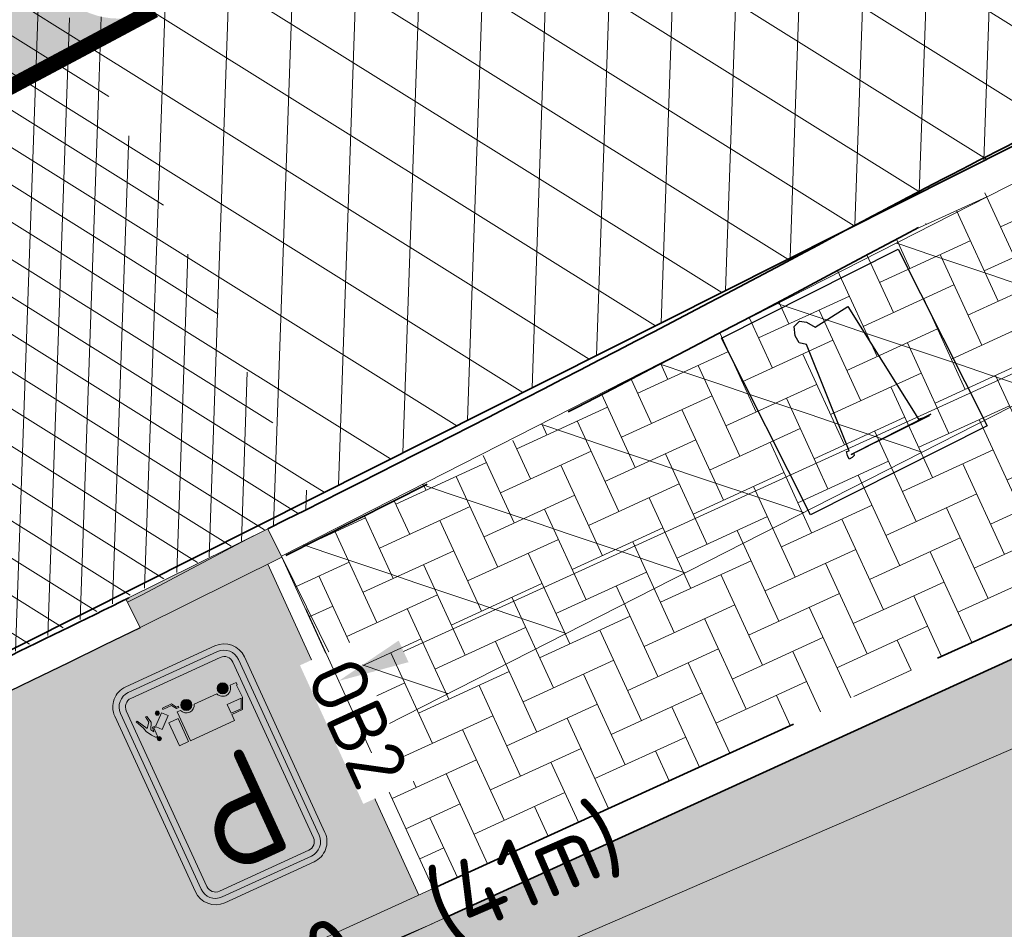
# Model space of a CAD drawing. Header units: metres. Extents: x 195696 to 514079, y 327475 to 328989.
# Tile 84 of 256: x 196028.48 to 196034.7, y 327666.05 to 327671.8. Entities that reach past the tile are written whole.
import ezdxf
from ezdxf.enums import TextEntityAlignment as Align

# ---------------------------------------------------------------- set-up
doc = ezdxf.new("R2010")
doc.units = ezdxf.units.M
doc.linetypes.add('VH-TROTTOIRBAND', pattern=[15, 5, -2, 2, -2, 2, -2])
doc.linetypes.add('VH-TROTTOIRBAND_180-200', pattern=[20, 10, -2, 2, -2, 2, -2])
for name, color, linetype, lineweight in [('B-WE-RI-GWA-G', 30, 'Continuous', 18), ('B-WE-RI-GWA_MATERIAAL-DIAMETER-BOB-STROOMRICHTING-S', 252, 'Continuous', 25), ('B-WE-VH-KANTOPSLUITING_VOORKANTBAND-G', 2, 'Continuous', 18), ('mk-nw-streep 0.10', 7, 'Continuous', 35), ('N-WE-GR-GRAS-A-250', 62, 'Continuous', 18), ('N-WE-IE-MEUBILAIR_WEGMEUBILAIR_CONTAINER-S-250', 7, 'Continuous', 25), ('N-WE-VH-GESLOTENVERHARDING-A-200', 252, 'Continuous', 18), ('N-WE-VH-KANTOPSLUITING_OPSLUITBAND-T18', 7, 'Continuous', 18), ('N-WE-VH-KANTOPSLUITING_OPSLUITBAND_100X200-G', 5, 'Continuous', 13), ('N-WE-VH-KANTOPSLUITING_TROTTOIRBAND_180 200_250-G', 6, 'VH-TROTTOIRBAND_180-200', 25), ('N-WE-VH-KANTOPSLUITING_TROTTOIRBAND_180 200_250_EINDVERLOOPBAND-S', 6, 'Continuous', 25), ('N-WE-VH-KANTOPSLUITING_TROTTOIRBAND_180 200_250_INRITBAND-G', 6, 'VH-TROTTOIRBAND', 35), ('N-WE-VH-KANTOPSLUITING_VOORKANTBAND-G', 2, 'Continuous', 35), ('N-WE-VH-KANTVERHARDING-G', 5, 'Continuous', 35), ('N-WE-VH-OPENVERHARDING_BETONSTRAATSTEEN_ANTRACIET-A', 250, 'Continuous', 18), ('N-WE-VH-OPENVERHARDING_BETONSTRAATSTEEN_ROOD-A', 13, 'Continuous', 18), ('N-WE-VH-TEGEL-A', 252, 'Continuous', 18), ('N-WE-VH-TEGEL_ANTRACIET-A-200', 250, 'Continuous', 18), ('N-WE-VW-VERKEERSTEKEN_BORD_E-S-200', 7, 'Continuous', 25), ('X-XX-AL-M', 6, 'Continuous', 18)]:
    doc.layers.add(name, color=color, linetype=linetype, lineweight=lineweight)
doc.styles.add('NLCS-ISO', font='NLCS-ISO.ttf')
doc.styles.add('NLCS-ISO-M200-T18', font='NLCS-ISO.ttf', dxfattribs={"height": 0.36})
doc.styles.add('NLCS-ISO-M250-T18', font='NLCS-ISO.ttf', dxfattribs={"height": 0.45})
doc.styles.add('NLCS-RVV-M200-T25', font='NLCS-RVV.ttf')
doc.dimstyles.new('NLCS-M250-T18-PIJL_L2_H2', dxfattribs={"dimscale": 0.25, "dimtxt": 2.5, "dimasz": 1.8, "dimexe": 2, "dimexo": 2, "dimgap": 0.7, "dimtad": 1, "dimzin": 0, "dimdsep": 46, "dimtxsty": 'NLCS-ISO-M250-T18', "dimcen": 0, "dimdle": 2, "dimclrd": 256, "dimclre": 256, "dimclrt": 7, "dimazin": 0, "dimtfac": 1, "dimtdec": 3, "dimtofl": 0, "dimtmove": 0, "dimatfit": 3, "dimfxl": 2, "dimfxlon": 1, "dimtfillclr": 256, "dimtolj": 1, "dimtzin": 0, "dimlwd": -1, "dimlwe": -1, "dimarcsym": 0})
pattern_1 = [(0, (0, 0), (0.5, 0.5), [0.125, -0.375]), (0, (0.275, 0.3), (0.5, 0.5), [0.125, -0.375]), (90, (0.05, 0.175), (-0.5, 0.5), [0.125, -0.375]), (90, (0.25, 0.35), (-0.5, 0.5), [0.125, -0.375]), (45, (0.1, 0.35), (0, 0.5000000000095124), [0.125, -0.582106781]), (135, (0.275, 0), (-0.5000000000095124, 0), [0.125, -0.582106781]), (26.56505119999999, (0.125, 0.15), (0.5000000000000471, 2.000322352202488e-10), [0.125, -0.9930339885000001]), (26.56505119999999, (0.35, 0.4), (0.5000000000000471, 2.000322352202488e-10), [0.125, -0.9930339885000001]), (63.43494882, (0.35, 0), (2.54993137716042e-11, 0.500000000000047), [0.125, -0.9930339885]), (63.43494882, (0.125, 0.225), (2.54993137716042e-11, 0.500000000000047), [0.125, -0.9930339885]), (63.43494882, (0.3, 0.1), (2.54993137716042e-11, 0.500000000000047), [0.125, -0.9930339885]), (116.5650512, (0, 0.275), (-2.000324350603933e-10, 0.500000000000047), [0.125, -0.9930339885]), (153.43494882, (0.1, 0.07500000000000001), (-0.500000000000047, 2.549949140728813e-11), [0.125, -0.9930339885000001])]

# ---------------------------------------------------------------- blocks, each defined once
blk = doc.blocks.new('*U188')
at = {"ltscale": 0.1}
blk.add_hatch(color=256, dxfattribs=at).paths.add_polyline_path([(-2.500000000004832, 0), (2.500000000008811, -0.8333333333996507), (2.500000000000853, 0.8333333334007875)])
at = {"ltscale": 0.1, "flags": 128}
blk.add_lwpolyline([(-2.500000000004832, 0), (2.500000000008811, -0.8333333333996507), (2.500000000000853, 0.8333333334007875)], close=True, dxfattribs=at)
at = {"ltscale": 0.1, "style": 'NLCS-ISO'}
for tag, p in [('MAT', (-1, 0.5000000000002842)), ('BOBL', (-92.2149698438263, -3.239999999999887))]:
    blk.add_attdef(tag, text='', height=1.8, dxfattribs=at).set_placement(p, align=Align.BOTTOM_RIGHT)
for tag, p in [('DIA', (1, 0.5000000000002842)), ('BOBR', (94.53459132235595, -3.24))]:
    blk.add_attdef(tag, text='', height=1.8, dxfattribs=at).set_placement(p, align=Align.BOTTOM_LEFT)
blk.add_attdef('JVA', text='', height=1.8, dxfattribs=at).set_placement((0, -0.9999999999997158), align=Align.TOP_CENTER)
blk = doc.blocks.new('*D243')
at = {"layer": 'defpoints', "color": 0, "transparency": 16777216}
for p in [(196041.4134533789, 327672.6020141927), (196042.0113514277, 327671.2917504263), (196031.0946860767, 327666.3102702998)]:
    blk.add_point(p, dxfattribs=at)
at = {"layer": 'X-XX-AL-M', "transparency": 16777216}
for p, q in [((196041.621023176, 327672.1471353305), (196041.2058835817, 327673.056893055)), ((196030.9061790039, 327667.8073468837), (196041.0040624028, 327672.4152013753)), ((196030.704357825, 327667.165655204), (196030.2892182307, 327668.0754129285))]:
    blk.add_line(p, q, dxfattribs=at)
for points in [[(196040.9729269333, 327672.4834332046), (196041.0351978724, 327672.3469695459), (196041.4134533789, 327672.6020141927)], [(196030.8750435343, 327667.875578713), (196030.9373144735, 327667.7391150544), (196030.4967880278, 327667.6205340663)]]:
    blk.add_solid(points, dxfattribs=at)
at = {"layer": 'X-XX-AL-M', "color": 7, "transparency": 16777216, "insert": (196035.7890648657, 327670.4751772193), "char_height": 0.45, "attachment_point": 5, "rotation": 24.52810770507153, "style": 'NLCS-ISO-M250-T18', "bg_fill": 3, "box_fill_scale": 1.1, "bg_fill_color": 256, "bg_fill_true_color": 13158600, "bg_fill_transparency": 0}
blk.add_mtext('\\A1;12.00', dxfattribs=at)
blk = doc.blocks.new('SVH-TROTTOIRBAND EINDVERLOOPBAND_180 200X250_200X120_LINKS_L1000_HD-MM')
at = {"linetype": 'Continuous', "lineweight": 18, "true_color": 0x939598}
h = blk.add_hatch(color=252, dxfattribs=at)
h.dxf.hatch_style = 1
h.paths.add_polyline_path([(-1000, 0), (0, 0), (0, 200), (-1000, 200)])
at = {"linetype": 'Continuous', "lineweight": 18}
for p in [(-900, 0), (0, 20)]:
    blk.add_line(p, (-100, 20), dxfattribs=at)
blk.add_lwpolyline([(-1000, 0), (0, 0), (0, 200), (-1000, 200)], close=True, dxfattribs=at)
blk = doc.blocks.new('N-SVW-VERKEERSTEKEN_BORD_E07-SO')
at = {"true_color": 0x007dc8}
h = blk.add_hatch(color=152, dxfattribs=at)
h.dxf.hatch_style = 1
h.paths.add_polyline_path([(-2.25, 3.050000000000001), (-2.25, -3.05, 0.4142135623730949), (-1.550000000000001, -3.749999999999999), (-2.296212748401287e-16, -3.75), (-2.173748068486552e-16, -3.55), (-1.550000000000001, -3.549999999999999, -0.414213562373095), (-2.05, -3.05), (-2.05, 3.050000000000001, -0.4142135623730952), (-1.55, 3.550000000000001), (1.10555322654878e-15, 3.550000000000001), (1.117799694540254e-15, 3.75), (-1.55, 3.75, 0.4142135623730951)])
h = blk.add_hatch(color=152, dxfattribs=at)
h.dxf.hatch_style = 1
h.paths.add_polyline_path([(1.550000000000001, 3.75), (1.117799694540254e-15, 3.75), (1.10555322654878e-15, 3.550000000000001), (1.550000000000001, 3.550000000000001, -0.414213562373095), (2.050000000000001, 3.050000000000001), (2.050000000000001, -3.05, -0.4142135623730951), (1.55, -3.55), (-2.173748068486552e-16, -3.55), (-2.296212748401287e-16, -3.75), (1.55, -3.75, 0.4142135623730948), (2.25, -3.05), (2.250000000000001, 3.050000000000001, 0.4142135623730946)])
at = {"true_color": 0xffffff}
h = blk.add_hatch(color=7, dxfattribs=at)
h.dxf.hatch_style = 1
h.paths.add_polyline_path([(-1.55, -3.349999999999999, -0.4142135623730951), (-1.85, -3.049999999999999), (-1.85, 3.05, -0.4142135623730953), (-1.55, 3.35), (8.157510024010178e-16, 3.35), (8.835086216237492e-16, 3.550000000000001), (-1.55, 3.550000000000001, 0.4142135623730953), (-2.05, 3.050000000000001), (-2.05, -3.05, 0.4142135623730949), (-1.550000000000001, -3.549999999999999), (-3.839082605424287e-16, -3.55), (-3.161506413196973e-16, -3.35)])
h = blk.add_hatch(color=7, dxfattribs=at)
h.dxf.hatch_style = 1
h.paths.add_polyline_path([(-4.271729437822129e-16, -3.35), (-3.839082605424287e-16, -3.55), (1.55, -3.55, 0.4142135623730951), (2.050000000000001, -3.05), (2.050000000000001, 3.050000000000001, 0.414213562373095), (1.550000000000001, 3.550000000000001), (8.835086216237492e-16, 3.550000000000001), (8.157510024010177e-16, 3.349999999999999), (1.550000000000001, 3.35, -0.4142135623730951), (1.850000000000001, 3.05), (1.85, -3.05, -0.4142135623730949), (1.55, -3.35)])
at = {"true_color": 0x007dc8}
h = blk.add_hatch(color=152, dxfattribs=at)
h.dxf.hatch_style = 1
h.paths.add_polyline_path([(1.850000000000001, 3.05, 0.4142135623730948), (1.550000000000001, 3.35), (-1.55, 3.35, 0.4142135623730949), (-1.85, 3.05), (-1.85, 3.33066907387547e-16), (1.850000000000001, -3.33066907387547e-16)])
h = blk.add_hatch(color=152, dxfattribs=at)
h.dxf.hatch_style = 1
h.paths.add_polyline_path([(1.850000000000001, -3.33066907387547e-16), (-1.85, 4.440892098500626e-16), (-1.85, -2.091736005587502), (-1.655834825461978, -2.080500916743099), (-1.66276985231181, -1.918298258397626), (-1.503383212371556, -1.557217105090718), (-1.129498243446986, -1.557217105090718), (-1.129498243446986, -1.350964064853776), (0.4025479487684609, -1.350964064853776), (0.4025479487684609, -1.975997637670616), (0.4649571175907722, -1.977289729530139), (0.4649571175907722, -1.350964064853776), (0.7845637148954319, -1.350964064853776), (0.7845637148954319, -2.121333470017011), (0.8801687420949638, -2.217008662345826), (1.06358160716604, -2.049634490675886), (1.204692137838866, -2.206188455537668), (1.281740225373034, -2.200133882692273), (1.284375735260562, -1.936042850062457, -0.7431106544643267), (1.358826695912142, -1.914419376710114), (1.448860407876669, -2.024266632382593), (1.553611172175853, -2.193794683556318), (1.584776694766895, -2.33477974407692), (1.712878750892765, -2.606865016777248), (1.671324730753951, -2.606865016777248), (1.476540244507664, -2.272998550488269), (1.344952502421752, -2.43301227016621), (1.372655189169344, -2.626758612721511), (1.338892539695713, -2.618109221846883), (1.279158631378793, -2.40100952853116), (1.396029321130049, -2.183909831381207), (1.338877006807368, -2.08769180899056), (1.309442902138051, -2.233001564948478), (1.192572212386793, -2.234731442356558), (0.965743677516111, -2.443419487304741), (0.9706151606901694, -2.514995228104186, -0.500212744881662), (1.054257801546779, -2.577682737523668, -0.927354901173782), (0.9243730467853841, -2.587487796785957), (0.77933795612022, -2.632536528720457), (0.77933795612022, -2.653727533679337), (0.4572942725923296, -2.653727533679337), (0.3542749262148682, -2.499768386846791), (0.2884810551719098, -2.499768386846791), (0.2945410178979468, -2.479009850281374), (0.2196011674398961, -2.464890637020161, -0.3270573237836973), (0.06809284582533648, -2.606712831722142), (0.1578731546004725, -3.35), (1.55, -3.35, 0.4142135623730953), (1.850000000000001, -3.05)])
h.paths.add_polyline_path([(1.330890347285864, -1.818031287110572, -1), (1.200265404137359, -1.818031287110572, -1)], flags=16)
at = {"true_color": 0xffffff}
h = blk.add_hatch(color=7, dxfattribs=at)
h.dxf.hatch_style = 1
h.paths.add_polyline_path([(0.4025479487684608, -1.350964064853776), (-1.129498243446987, -1.350964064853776), (-1.129498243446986, -1.557217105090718), (-1.503383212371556, -1.557217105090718), (-1.66276985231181, -1.918298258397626), (-1.644837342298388, -2.337719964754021), (-1.672361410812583, -2.341157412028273), (-1.672361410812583, -2.419094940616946), (-1.464887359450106, -2.419094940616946, -0.8277156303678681), (-0.9736514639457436, -2.352220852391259), (-0.1922224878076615, -2.352220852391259, -0.7196043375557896), (0.2862929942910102, -2.352220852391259), (0.4025479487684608, -2.352220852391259)])
h.paths.add_polyline_path([(-1.129498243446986, -1.90810884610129), (-1.610215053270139, -1.90810884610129), (-1.475655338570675, -1.603271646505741), (-1.129498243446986, -1.603271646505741)], flags=16)
h = blk.add_hatch(color=7, dxfattribs=at)
h.dxf.hatch_style = 1
h.paths.add_polyline_path([(0.7845637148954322, -1.350964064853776), (0.4649571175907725, -1.350964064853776), (0.4649571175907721, -2.146917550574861), (0.7845637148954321, -2.146917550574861)])
at = {"true_color": 0x007dc8}
h = blk.add_hatch(color=152, dxfattribs=at)
h.dxf.hatch_style = 1
h.paths.add_polyline_path([(-1.129498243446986, -1.603271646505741), (-1.475655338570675, -1.603271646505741), (-1.610215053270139, -1.90810884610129), (-1.129498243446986, -1.90810884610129)])
at = {"true_color": 0xffffff}
h = blk.add_hatch(color=7, dxfattribs=at)
h.dxf.hatch_style = 1
h.paths.add_polyline_path([(1.200265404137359, -1.818031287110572, 1), (1.330890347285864, -1.818031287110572, 1)])
at = {"true_color": 0x007dc8}
h = blk.add_hatch(color=152, dxfattribs=at)
h.dxf.hatch_style = 1
h.paths.add_polyline_path([(0.06809284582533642, -2.606712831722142, -0.4498756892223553), (-0.1285667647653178, -2.432377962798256), (-1.037307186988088, -2.432377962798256, -1), (-1.388511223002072, -2.432377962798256, -0.4023415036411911), (-1.220054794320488, -2.25692138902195), (-1.223176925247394, -2.180258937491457, 0.3871233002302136), (-1.464887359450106, -2.419094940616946), (-1.672361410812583, -2.419094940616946), (-1.672361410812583, -2.341157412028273), (-1.644837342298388, -2.337719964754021), (-1.655834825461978, -2.080500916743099), (-1.85, -2.091736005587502), (-1.85, -3.049999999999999, 0.4142135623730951), (-1.55, -3.349999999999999), (0.1578731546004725, -3.35)])
h = blk.add_hatch(color=152, dxfattribs=at)
h.dxf.hatch_style = 1
h.paths.add_polyline_path([(0.8801687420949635, -2.217008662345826), (0.7845637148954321, -2.121333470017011), (0.7845637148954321, -2.146917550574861), (0.4649571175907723, -2.146917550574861), (0.4649571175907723, -1.977289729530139), (0.4025479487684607, -1.975997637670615), (0.402547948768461, -2.352220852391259), (0.2862929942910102, -2.352220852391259, 0.3374580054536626), (0.03333861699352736, -2.180421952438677), (0.03750338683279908, -2.257034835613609, -0.4302108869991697), (0.2226372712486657, -2.432377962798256, -0.04658973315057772), (0.2196011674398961, -2.464890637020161), (0.2945410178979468, -2.479009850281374), (0.3006009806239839, -2.458251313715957), (0.3819776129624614, -2.458251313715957), (0.481534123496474, -2.611345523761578), (0.77933795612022, -2.611345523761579), (0.77933795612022, -2.632536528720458), (0.9243730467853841, -2.587487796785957, -0.03769160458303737), (0.9236328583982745, -2.577682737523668, -0.3331442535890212), (0.9706151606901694, -2.514995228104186), (0.9657436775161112, -2.443419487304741), (0.8644685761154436, -2.536595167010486), (0.7138352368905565, -2.368796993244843)], flags=17)
at = {"true_color": 0xffffff}
h = blk.add_hatch(color=7, dxfattribs=at)
h.dxf.hatch_style = 1
h.paths.add_polyline_path([(1.553611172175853, -2.193794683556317), (1.448860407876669, -2.024266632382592), (1.358826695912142, -1.914419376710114, 0.7431106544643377), (1.284375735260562, -1.936042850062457), (1.281740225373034, -2.200133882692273), (1.204692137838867, -2.206188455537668), (1.06358160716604, -2.049634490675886), (0.7138352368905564, -2.368796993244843), (0.8644685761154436, -2.536595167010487), (1.192572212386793, -2.234731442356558), (1.309442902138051, -2.233001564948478), (1.338877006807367, -2.08769180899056), (1.396029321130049, -2.183909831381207), (1.279158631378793, -2.40100952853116), (1.338892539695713, -2.618109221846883), (1.372655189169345, -2.626758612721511), (1.344952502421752, -2.43301227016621), (1.476540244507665, -2.272998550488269), (1.671324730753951, -2.606865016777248), (1.712878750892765, -2.606865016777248), (1.584776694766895, -2.334779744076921)])
h = blk.add_hatch(color=7, dxfattribs=at)
h.dxf.hatch_style = 1
h.paths.add_polyline_path([(-1.388511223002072, -2.432377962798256, 1), (-1.037307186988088, -2.432377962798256, 1)])
at = {"true_color": 0x007dc8}
h = blk.add_hatch(color=152, dxfattribs=at)
h.dxf.hatch_style = 1
h.paths.add_polyline_path([(0.03750338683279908, -2.257034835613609), (0.03333861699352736, -2.180421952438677, 0.3074792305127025), (-0.1922224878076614, -2.352220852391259), (-0.9736514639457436, -2.352220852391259, 0.3336738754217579), (-1.223176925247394, -2.180258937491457), (-1.220054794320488, -2.25692138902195, -0.4261861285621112), (-1.037307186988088, -2.432377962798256), (-0.1285667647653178, -2.432377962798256, -0.3983951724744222)], flags=17)
at = {"true_color": 0xffffff}
h = blk.add_hatch(color=7, dxfattribs=at)
h.dxf.hatch_style = 1
h.paths.add_polyline_path([(0.2226372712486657, -2.432377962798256, 1), (-0.1285667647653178, -2.432377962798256, 1)])
h = blk.add_hatch(color=7, dxfattribs=at)
h.dxf.hatch_style = 1
h.paths.add_polyline_path([(0.77933795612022, -2.611345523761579), (0.481534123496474, -2.611345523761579), (0.3819776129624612, -2.458251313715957), (0.300600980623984, -2.458251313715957), (0.2884810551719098, -2.499768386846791), (0.3542749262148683, -2.499768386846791), (0.4572942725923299, -2.653727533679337), (0.77933795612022, -2.653727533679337)])
h = blk.add_hatch(color=7, dxfattribs=at)
h.dxf.hatch_style = 1
h.paths.add_polyline_path([(0.9236328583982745, -2.577682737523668, 1), (1.054257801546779, -2.577682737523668, 1)])
at = {"color": 152, "lineweight": 0, "true_color": 0x007dc8}
blk.add_lwpolyline([(-1.550000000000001, -3.75), (1.55, -3.75, 0.4142135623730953), (2.250000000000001, -3.050000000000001), (2.250000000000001, 3.05, 0.4142135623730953), (1.550000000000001, 3.75), (-1.549999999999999, 3.75, 0.4142135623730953), (-2.25, 3.050000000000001), (-2.25, -3.05, 0.4142135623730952)], format="xyb", close=True, dxfattribs=at)
at = {"color": 7, "lineweight": 0, "true_color": 0xffffff}
for points in [[(-1.55, -3.549999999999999), (1.55, -3.55, 0.414213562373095), (2.050000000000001, -3.05), (2.050000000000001, 3.05, 0.414213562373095), (1.550000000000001, 3.55), (-1.55, 3.55, 0.414213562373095), (-2.05, 3.05), (-2.05, -3.05, 0.414213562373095)], [(-1.55, -3.349999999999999), (1.55, -3.35, 0.4142135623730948), (1.85, -3.05), (1.850000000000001, 3.05, 0.4142135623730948), (1.550000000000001, 3.35), (-1.55, 3.35, 0.4142135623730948), (-1.85, 3.05), (-1.85, -3.05, 0.4142135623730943)], [(-1.66276985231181, -1.918298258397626), (-1.644837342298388, -2.337719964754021), (-1.672361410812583, -2.341157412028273), (-1.672361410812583, -2.419094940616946), (-1.464887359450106, -2.419094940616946, -0.8277156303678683), (-0.9736514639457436, -2.352220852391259), (-0.1922224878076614, -2.352220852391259, -0.7196043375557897), (0.2862929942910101, -2.352220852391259), (0.4025479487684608, -2.352220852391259), (0.4025479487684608, -1.350964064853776), (-1.129498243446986, -1.350964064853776), (-1.129498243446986, -1.557217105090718), (-1.503383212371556, -1.557217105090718)], [(1.712878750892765, -2.606865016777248), (1.671324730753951, -2.606865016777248), (1.476540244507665, -2.272998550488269), (1.344952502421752, -2.43301227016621), (1.372655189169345, -2.626758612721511), (1.338892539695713, -2.618109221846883), (1.279158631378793, -2.40100952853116), (1.396029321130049, -2.183909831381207), (1.338877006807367, -2.08769180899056), (1.309442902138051, -2.233001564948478), (1.192572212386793, -2.234731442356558), (0.8644685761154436, -2.536595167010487), (0.7138352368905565, -2.368796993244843), (1.06358160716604, -2.049634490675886), (1.204692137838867, -2.206188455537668), (1.281740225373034, -2.200133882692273), (1.284375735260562, -1.936042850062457, -0.7431106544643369), (1.358826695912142, -1.914419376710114), (1.448860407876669, -2.024266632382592), (1.553611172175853, -2.193794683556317), (1.584776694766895, -2.334779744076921)]]:
    blk.add_lwpolyline(points, format="xyb", close=True, dxfattribs=at)
for points in [[(0.4649571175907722, -1.350964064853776), (0.4649571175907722, -2.146917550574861), (0.7845637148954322, -2.146917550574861), (0.7845637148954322, -1.350964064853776)], [(-1.610215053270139, -1.90810884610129), (-1.129498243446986, -1.90810884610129), (-1.129498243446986, -1.603271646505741), (-1.475655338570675, -1.603271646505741)], [(0.300600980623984, -2.458251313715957), (0.3819776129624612, -2.458251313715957), (0.481534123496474, -2.611345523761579), (0.77933795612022, -2.611345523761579), (0.77933795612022, -2.653727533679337), (0.4572942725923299, -2.653727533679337), (0.3542749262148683, -2.499768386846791), (0.2884810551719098, -2.499768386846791)]]:
    blk.add_lwpolyline(points, close=True, dxfattribs=at)
for centre, radius in [((1.265577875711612, -1.818031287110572), 0.0653124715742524), ((-1.21290920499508, -2.432377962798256), 0.1756020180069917), ((0.04703525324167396, -2.432377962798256), 0.1756020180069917), ((0.9889453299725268, -2.577682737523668), 0.0653124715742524)]:
    blk.add_circle(centre, radius, dxfattribs=at)
at = {"color": 7, "true_color": 0xffffff, "style": 'NLCS-RVV-M200-T25', "width": 0.9}
blk.add_text('P', height=3.5, dxfattribs=at).set_placement((-0.048146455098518, 1.267231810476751), align=Align.MIDDLE_CENTER)
blk = doc.blocks.new('SIE-WEG_CONTAINER_HUISVUIL_OPSTELPLAATS-SO')
for p, q in [((-2.5, 2.5), (2.5, 2.5)), ((-2.5, -2.5), (-2.5, 2.5)), ((2.5, 2.5), (2.5, -2.5)), ((0.74166666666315, 1.60416666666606), (-1.358333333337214, 1.595833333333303)), ((-1.358333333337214, 1.595833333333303), (0.8916666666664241, 1.595833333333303)), ((-1.308333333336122, 1.612500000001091), (0.74166666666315, 1.60416666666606)), ((-1.024999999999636, 1.5625), (-1.308333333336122, 1.612500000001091)), ((-0.7166666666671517, -1.779166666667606), (-1.024999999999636, 1.5625)), ((0.9000000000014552, 1.495833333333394), (0.6499999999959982, -1.387500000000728)), ((0.8250000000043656, 1.60416666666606), (0.8416666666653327, 1.654166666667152)), ((0.8916666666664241, 1.595833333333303), (0.8250000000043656, 1.60416666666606)), ((0.8416666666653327, 1.654166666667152), (0.9083333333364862, 1.679166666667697)), ((0.9666666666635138, 1.479166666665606), (0.9000000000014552, 1.495833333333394)), ((0.9083333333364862, 1.679166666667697), (0.9916666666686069, 1.679166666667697)), ((0.9916666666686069, 1.579166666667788), (0.9666666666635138, 1.479166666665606)), ((0.9916666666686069, 1.679166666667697), (0.9916666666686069, 1.579166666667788)), ((0.6499999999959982, -1.387500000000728), (0.7999999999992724, -1.512499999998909)), ((0.2583333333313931, -1.679166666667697), (-0.7166666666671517, -1.779166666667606)), ((0.3999999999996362, -1.89583333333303), (0.2583333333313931, -1.679166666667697)), ((0.8083333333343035, -1.712500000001), (0.7250000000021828, -1.937499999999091)), ((0.7999999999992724, -1.512499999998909), (0.8083333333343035, -1.712500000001)), ((0.5416666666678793, -1.995833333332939), (0.3999999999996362, -1.89583333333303)), ((0.7250000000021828, -1.937499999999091), (0.5416666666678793, -1.995833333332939)), ((2.5, -2.5), (-2.5, -2.5))]:
    blk.add_line(p, q)
blk = doc.blocks.new('SVH-TROTTOIRBAND EINDVERLOOPBAND_180 200X250_200X120_RECHTS_L1000_HD-MM')
at = {"linetype": 'Continuous', "lineweight": 18, "true_color": 0x939598}
h = blk.add_hatch(color=252, dxfattribs=at)
h.dxf.hatch_style = 1
h.paths.add_polyline_path([(1000, 0), (0, 0), (0, 200), (1000, 200)])
at = {"linetype": 'Continuous', "lineweight": 18}
for p in [(0, 20), (900, 0)]:
    blk.add_line(p, (100, 20), dxfattribs=at)
blk.add_lwpolyline([(1000, 0), (0, 0), (0, 200), (1000, 200)], close=True, dxfattribs=at)
blk = doc.blocks.new('OB2')
at = {"layer": 'N-WE-VH-KANTOPSLUITING_OPSLUITBAND-T18', "insert": (0, 0), "char_height": 0.36, "attachment_point": 5, "style": 'NLCS-ISO-M200-T18', "bg_fill": 3, "box_fill_scale": 1, "bg_fill_color": 256, "bg_fill_transparency": 0}
blk.add_mtext_dynamic_manual_height_columns('OB2', width=0.9622396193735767, gutter_width=12.5, heights=[0], dxfattribs=at)

msp = doc.modelspace()

# ---------------------------------------------------------------- hatches: boundary and pattern name
at = {"layer": 'mk-nw-streep 0.10', "lineweight": 0}
h = msp.add_hatch(color=256, dxfattribs=at)
h.dxf.hatch_style = 1
h.paths.add_polyline_path([(196029.3320001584, 327671.8577998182, -0.9211374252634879), (196028.8100736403, 327672.7068433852, -0.03535638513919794), (196021.212441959, 327668.0654429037), (196021.3685361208, 327667.8080508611), (196024.2358860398, 327669.2215103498, 0.009705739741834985)])
at = {"layer": 'N-WE-GR-GRAS-A-250', "lineweight": 0}
h = msp.add_hatch(dxfattribs=at)
h.set_pattern_fill('AGR-GRAS_02-SO', color=256, scale=0.05, pattern_type=2)
h.set_pattern_definition(pattern_1)
edge = h.paths.add_edge_path()
edge.add_arc((196013.6830347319, 327697.2191789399), 22.5895728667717, 296.7813437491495, 310.2957629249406)
edge.add_arc((196027.4920087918, 327679.1798974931), 1.138677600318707, 40.29834398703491, 45.33418812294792, ccw=False)
edge.add_arc((196013.7442952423, 327697.1539351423), 22.60014287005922, 310.2954353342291, 312.815890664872)
edge.add_line((196029.1043642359, 327680.5757947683), (196029.1043698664, 327680.5757949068))
edge.add_arc((196029.3093540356, 327680.3567481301), 0.2999999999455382, 64.61333837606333, 133.100532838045, ccw=False)
edge.add_line((196029.4379714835, 327680.6277786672), (196031.0820116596, 327679.8475999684))
edge.add_line((196031.0820116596, 327679.8475999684), (196030.8674844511, 327679.6676821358))
edge.add_line((196030.8674844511, 327679.6676821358), (196031.0599408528, 327679.4382044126))
edge.add_line((196031.0599408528, 327679.4382044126), (196029.4781344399, 327678.0704139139))
edge.add_arc((195990.1752496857, 327723.1406174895), 59.80000000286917, 294.6377677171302, 311.0896321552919, ccw=False)
edge.add_line((196015.1046763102, 327668.7847191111), (195985.9767724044, 327655.4256915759))
edge.add_line((195985.9767724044, 327655.4256915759), (195985.8517083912, 327655.6983800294))
edge.add_line((195985.8517083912, 327655.6983800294), (195985.5790199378, 327655.5733160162))
edge.add_line((195985.5790199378, 327655.5733160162), (195984.0710924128, 327658.8611876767))
edge.add_line((195984.0710924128, 327658.8611876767), (195984.9995516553, 327659.231935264))
edge.add_line((195984.9995516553, 327659.231935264), (195984.9628297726, 327659.3251056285))
edge.add_line((195984.9628297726, 327659.3251056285), (195985.9927284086, 327659.7313558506))
edge.add_arc((196331.9329978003, 326926.0233044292), 811.1733320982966, 112.8668849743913, 115.24368099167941, ccw=False)
edge.add_line((196016.7179593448, 327673.4466478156), (196023.8615998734, 327677.0527312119))
h = msp.add_hatch(dxfattribs=at)
h.set_pattern_fill('AGR-GRAS_02-SO', color=256, scale=0.05, pattern_type=2)
h.set_pattern_definition(pattern_1)
edge = h.paths.add_edge_path()
edge.add_line((196025.6013432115, 327666.2277912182), (196021.8437797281, 327664.5044473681))
edge.add_line((196021.8437797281, 327664.5044473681), (196016.2136675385, 327661.8770053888))
edge.add_line((196016.2136675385, 327661.8770053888), (196014.1593925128, 327660.9802937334))
edge.add_line((196014.1593925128, 327660.9802937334), (196014.284304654, 327660.7075356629))
edge.add_line((196014.284304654, 327660.7075356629), (196014.0116989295, 327660.582631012))
edge.add_line((196014.0116989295, 327660.582631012), (196014.672356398, 327659.1396599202))
edge.add_arc((196014.9451262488, 327659.2645463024), 0.2999999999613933, 204.6004504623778, 294.6479349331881)
edge.add_line((196015.0702386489, 327658.9918800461), (196015.5247731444, 327659.2004423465))
edge.add_line((196015.5247731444, 327659.2004423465), (196031.002456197, 327666.2686096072))
edge.add_line((196031.002456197, 327666.2686096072), (196030.0483897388, 327668.3579247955))
edge.add_arc((195945.0106893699, 327840.1827192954), 191.7163803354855, 294.85756694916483, 296.33123896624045, ccw=False)
at = {"layer": 'N-WE-VH-GESLOTENVERHARDING-A-200', "lineweight": 0}
h = msp.add_hatch(dxfattribs=at)
h.set_pattern_fill('AVH-GESLOTEN-SOD', color=256, scale=0.2, angle=28, pattern_type=2)
h.set_pattern_definition([(87.99999999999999, (0, 0), (-0.3997563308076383, 0.01395979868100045), []), (148, (0, 0), (-0.2119677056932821, -0.3392192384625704), [])])
edge = h.paths.add_edge_path()
edge.add_line((196028.6799947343, 327672.0419389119), (196030.3212551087, 327668.7696512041))
edge.add_line((196030.3212551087, 327668.7696512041), (196037.7281568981, 327672.4964260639))
edge.add_line((196037.7281568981, 327672.4964260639), (196041.6150399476, 327674.5864556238))
edge.add_line((196041.6150399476, 327674.5864556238), (196043.7362586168, 327675.8145174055))
edge.add_line((196043.7362586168, 327675.8145174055), (196045.8287932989, 327677.0895089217))
edge.add_arc((196045.9619442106, 327676.8793508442), 0.2487882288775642, 50.60094028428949, 122.3573264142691, ccw=False)
edge.add_arc((196059.4520842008, 327693.3031306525), 21.00502131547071, 218.9213724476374, 230.6010529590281, ccw=False)
edge.add_arc((196042.8996226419, 327679.9692206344), 0.2512841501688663, -62.73298809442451, 33.15690476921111, ccw=False)
edge.add_arc((195962.9859683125, 327802.7537960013), 146.7499838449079, 296.8786571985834, 303.04796674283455, ccw=False)
edge.add_arc((196029.1059496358, 327672.3037831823), 0.4999999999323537, 211.5799983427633, 296.87856492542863, ccw=False)
h = msp.add_hatch(dxfattribs=at)
h.set_pattern_fill('AVH-GESLOTEN-SOD', color=256, scale=0.1, angle=28, pattern_type=2)
h.set_pattern_definition([(87.99999999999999, (0, 0), (-0.1998781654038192, 0.006979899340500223), []), (148, (0, 0), (-0.1059838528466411, -0.1696096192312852), [])])
edge = h.paths.add_edge_path()
edge.add_arc((196043.1978634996, 327406.4100113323), 243.7000000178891, 114.6377677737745, 117.7694669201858)
edge.add_arc((195952.9500934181, 327577.8014638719), 49.99999999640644, 117.769466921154, 133.471123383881)
edge.add_arc((195884.1512031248, 327650.3735845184), 50.00000000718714, 306.4912656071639, 313.4711229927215, ccw=False)
edge.add_line((195913.8862149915, 327610.1762080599), (195909.2428863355, 327617.4930319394))
edge.add_arc((196043.1953181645, 327406.4153922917), 249.9940478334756, 114.63775157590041, 122.39970749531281, ccw=False)
edge.add_line((195938.9778525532, 327633.6503891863), (196015.1880523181, 327668.6029268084))
edge.add_arc((195990.1752496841, 327723.1406174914), 60.00000000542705, 294.6377677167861, 307.6954955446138)
edge.add_line((196026.8631397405, 327675.6643210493), (196030.3420670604, 327668.7281570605))
edge.add_line((196030.3420670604, 327668.7281570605), (196027.0168718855, 327667.1070542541))
edge.add_line((196027.0168718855, 327667.1070542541), (196016.1131317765, 327662.0962125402))
edge.add_line((196016.1131317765, 327662.0962125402), (195941.6041967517, 327627.9239316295))
at = {"layer": 'N-WE-VH-OPENVERHARDING_BETONSTRAATSTEEN_ANTRACIET-A', "lineweight": 0}
h = msp.add_hatch(dxfattribs=at)
h.set_pattern_fill('AVH-BSS_KEIFORMAAT_KEPER', color=256, scale=2, angle=24.63776772, pattern_type=2)
h.set_pattern_definition([(24.63776772, (196016.9468918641, 327660.2782895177), (0.1033371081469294, 0.278426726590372), [0.6299999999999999, -0.21]), (294.63776772, (196016.7718022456, 327660.6600533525), (0.1033371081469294, 0.278426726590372), [0.63, -0.21])])
h.paths.add_polyline_path([(196041.2218265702, 327670.9347166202), (196042.0113514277, 327671.2917504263), (196040.8244732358, 327673.9163473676, -0.005515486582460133), (196038.7017774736, 327672.7752463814, -0.007824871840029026), (196035.640453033, 327671.233381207, 0.005040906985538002), (196034.7396787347, 327670.7859676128, 0.005052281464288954), (196033.8475781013, 327670.3201620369, -0.006951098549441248), (196030.138486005, 327668.4013694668), (196031.0935914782, 327666.3097704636)])
at = {"layer": 'N-WE-VH-OPENVERHARDING_BETONSTRAATSTEEN_ROOD-A', "lineweight": 0}
h = msp.add_hatch(dxfattribs=at)
h.set_pattern_fill('AVH-BSS_KEIFORMAAT_KEPER', color=256, scale=2, angle=23.8671573, pattern_type=2)
h.set_pattern_definition([(23.8671573, (195982.7932514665, 327661.2482807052), (0.1070724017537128, 0.2770117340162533), [0.63, -0.21]), (293.8671573, (195982.6233121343, 327661.6323648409), (0.1070724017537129, 0.2770117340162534), [0.63, -0.21])])
edge = h.paths.add_edge_path()
edge.add_line((195984.9572814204, 327662.1178819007), (195982.9393847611, 327661.3219094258))
edge.add_line((195982.9393847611, 327661.3219094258), (195982.7932514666, 327661.2482807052))
edge.add_line((195982.7932514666, 327661.2482807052), (195983.7996175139, 327658.9737676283))
edge.add_line((195983.7996175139, 327658.9737676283), (195985.9499999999, 327659.822))
edge.add_arc((196332.35278015, 326925.0842828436), 812.3019137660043, 112.8684301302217, 115.24221537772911, ccw=False)
edge.add_line((196016.6789999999, 327673.539), (196023.8165363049, 327677.1420020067))
edge.add_arc((196013.6772334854, 327697.2279308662), 22.49999999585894, 296.7844758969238, 312.8168780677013)
edge.add_arc((196029.3093539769, 327680.3567481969), 0.4999999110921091, 129.302749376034, 132.8168783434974, ccw=False)
edge.add_line((196028.9926450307, 327680.743653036), (196028.9927917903, 327680.7452941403))
edge.add_line((196028.9927917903, 327680.7452941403), (196026.8853432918, 327682.1970681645))
edge.add_line((196026.8853432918, 327682.1970681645), (196026.8671651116, 327682.1941133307))
edge.add_arc((196013.6763378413, 327697.2274787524), 19.99999999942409, 296.784475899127, 311.2649039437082, ccw=False)
edge.add_line((196022.6890514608, 327679.3733197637), (196015.6286502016, 327675.8092552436))
edge.add_arc((196332.3527802, 326925.0842827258), 814.80191389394, 112.8744447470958, 115.2365095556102)
h = msp.add_hatch(dxfattribs=at)
h.set_pattern_fill('AVH-BSS_KEIFORMAAT_KEPER', color=256, scale=2, angle=24.67704716, pattern_type=2)
h.set_pattern_definition([(24.67704716, (195933.7465657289, 327618.6086969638), (0.1031462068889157, 0.2784975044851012), [0.63, -0.21]), (294.67704716, (195933.5712144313, 327618.9903406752), (0.1031462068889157, 0.2784975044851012), [0.63, -0.21])])
edge = h.paths.add_edge_path()
edge.add_arc((196036.7229021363, 327687.886919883), 20.00000010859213, 294.3331254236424, 295.3437132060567)
edge.add_line((196045.2838521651, 327669.8117950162), (196050.8148406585, 327672.4314458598))
edge.add_line((196050.8148406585, 327672.4314458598), (196049.8300551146, 327674.6079746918))
edge.add_line((196049.8300551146, 327674.6079746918), (196041.304569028, 327670.7526347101))
edge.add_line((196041.304569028, 327670.7526347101), (196015.6080153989, 327659.0185886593))
edge.add_line((196015.6080153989, 327659.0185886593), (196009.2880393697, 327656.1186795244))
edge.add_line((196009.2880393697, 327656.1186795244), (195990.8105155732, 327647.633974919))
edge.add_line((195990.8105155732, 327647.633974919), (195989.0206813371, 327646.8118361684))
edge.add_line((195989.0206813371, 327646.8118361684), (195984.6570284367, 327644.9067882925))
edge.add_line((195984.6570284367, 327644.9067882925), (195985.6943316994, 327642.6311557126))
edge.add_line((195985.6943316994, 327642.6311557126), (195990.1806999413, 327644.593796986))
edge.add_line((195990.1806999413, 327644.593796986), (196015.800666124, 327656.3582438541))
edge.add_line((196015.800666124, 327656.3582438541), (196042.3388831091, 327668.4766259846))
edge.add_line((196042.3388831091, 327668.4766259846), (196044.9637264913, 327669.6636156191))
at = {"layer": 'N-WE-VH-TEGEL-A', "lineweight": 0}
h = msp.add_hatch(dxfattribs=at)
h.set_pattern_fill('AVH-TEGEL_300X300_HALFST', color=256, angle=24.48272405, pattern_type=2)
h.set_pattern_definition([(24.48272405, (196016.600019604, 327654.6125525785), (0.2108630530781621, 0.2608385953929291), [0.3, -0.3]), (114.48272405, (196016.600019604, 327654.6125525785), (-0.2730258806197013, -0.1243256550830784), [])])
edge = h.paths.add_edge_path()
edge.add_line((196053.0843019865, 327673.3735552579), (196045.3352178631, 327669.7033442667))
edge.add_arc((196036.722901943, 327687.8869202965), 20.12000056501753, 294.3331254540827, 295.343713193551, ccw=False)
edge.add_line((196045.0131714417, 327669.5542757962), (196042.3884951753, 327668.3673617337))
edge.add_line((196042.3884951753, 327668.3673617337), (196015.8506077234, 327656.249129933))
edge.add_line((196015.8506077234, 327656.249129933), (196015.7888004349, 327656.2207486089))
edge.add_line((196015.7888004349, 327656.2207486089), (196016.5381191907, 327654.5841284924))
edge.add_line((196016.5381191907, 327654.5841284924), (196016.600019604, 327654.6125525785))
edge.add_line((196016.600019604, 327654.6125525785), (196043.1331772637, 327666.728624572))
edge.add_line((196043.1331772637, 327666.728624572), (196053.8920582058, 327671.5939358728))
edge.add_line((196053.8920582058, 327671.5939358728), (196053.0843019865, 327673.3735552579))
at = {"layer": 'N-WE-VH-TEGEL_ANTRACIET-A-200', "lineweight": 0}
h = msp.add_hatch(dxfattribs=at)
h.set_pattern_fill('AVH-TEGEL-SOD', color=256, scale=0.2, angle=71.3987216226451, pattern_type=2)
h.set_pattern_definition([(161.3987216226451, (10168.52502126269, -5865.224783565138), (-0.191388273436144, -0.5686567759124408), [0.1999999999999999])])
h.paths.add_polyline_path([(196037.3271511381, 327670.6694414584), (196036.773188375, 327671.7900912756), (196030.1352874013, 327668.4078401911), (196030.6892501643, 327667.2871903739)])

# ---------------------------------------------------------------- linework, layer by layer
at = {"layer": 'B-WE-RI-GWA-G', "flags": 128}
msp.add_lwpolyline([(195952.32, 327623.29), (195965.256, 327631.957), (195975.77, 327640.66), (196011.39, 327657.08), (196048.9974401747, 327673.3589608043)], dxfattribs=at)
at = {"layer": 'B-WE-VH-KANTOPSLUITING_VOORKANTBAND-G', "flags": 128}
msp.add_lwpolyline([(196030.0483897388, 327668.3579247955), (196031.002456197, 327666.2686096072)], dxfattribs=at)
at = {"layer": 'mk-nw-streep 0.10', "const_width": 0.1, "flags": 128}
for points in [[(196012.9504147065, 327664.2805787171), (196021.2107427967, 327668.0690404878, 0.03580242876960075), (196028.8100736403, 327672.7068433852)], [(196013.064565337, 327663.9985081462), (196021.3375028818, 327667.7927530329), (196024.234517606, 327669.2208357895, 0.009708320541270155), (196029.3320001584, 327671.8577998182)]]:
    msp.add_lwpolyline(points, format="xyb", dxfattribs=at)
at = {"layer": 'N-WE-VH-KANTOPSLUITING_OPSLUITBAND_100X200-G', "flags": 128}
msp.add_lwpolyline([(196030.1379822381, 327668.4024680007), (196031.0934209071, 327666.3101478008)], dxfattribs=at)
at = {"layer": 'N-WE-VH-KANTOPSLUITING_TROTTOIRBAND_180 200_250-G', "ltscale": 0.5, "flags": 128}
for points in [[(196031.0599408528, 327679.4382044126, 0.002090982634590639), (196029.4781344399, 327678.0704139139, -0.0719083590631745), (196015.1046763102, 327668.7847191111), (195985.9767724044, 327655.4256915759)], [(196029.2430119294, 327667.9563410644, -0.006429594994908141), (196025.6013432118, 327666.2277912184), (196015.7420270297, 327661.7059802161), (196014.1593925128, 327660.9802937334, 4.720795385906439e-05), (196014.1593410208, 327660.9802701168)]]:
    msp.add_lwpolyline(points, format="xyb", dxfattribs=at)
at = {"layer": 'N-WE-VH-KANTOPSLUITING_TROTTOIRBAND_180 200_250_INRITBAND-G', "ltscale": 0.5, "flags": 128}
msp.add_lwpolyline([(196040.8246746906, 327673.9159862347, -0.01326885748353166), (196035.6404530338, 327671.2333812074, 0.01009860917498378), (196033.8481233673, 327670.3204537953, -0.00695212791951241), (196030.138486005, 327668.4013694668, -0.00695212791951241)], format="xyb", dxfattribs=at)
msp.add_lwpolyline([(196031.0935914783, 327666.3097704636), (196041.2218265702, 327670.9347166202), (196042.0113514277, 327671.2917504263)], dxfattribs=at)
at = {"layer": 'N-WE-VH-KANTOPSLUITING_VOORKANTBAND-G', "flags": 128}
for points in [[(196031.1887819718, 327679.2845791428, 0.002318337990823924), (196029.609582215, 327677.9196774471, -0.07190835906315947), (196015.188052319, 327668.6029268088), (195986.0601484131, 327655.2438992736)], [(196040.7275783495, 327674.0913087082, -0.01334024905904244), (196035.5532969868, 327671.4133918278, 0.01010171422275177), (196033.7532217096, 327670.4965050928, -0.007251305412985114), (196030.0489443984, 327668.5815553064, -0.007214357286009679)], [(196029.1718095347, 327668.145365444, -0.00315353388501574), (196027.4686255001, 327667.3212220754)]]:
    msp.add_lwpolyline(points, format="xyb", dxfattribs=at)
msp.add_lwpolyline([(196031.1767445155, 327666.1278760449), (196041.3045690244, 327670.7526347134), (196042.0937596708, 327671.1095173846)], dxfattribs=at)
at = {"layer": 'N-WE-VH-KANTVERHARDING-G'}
msp.add_lwpolyline([(196029.6095822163, 327677.9196774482, -0.07190835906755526), (196015.1880523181, 327668.6029268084)], format="xyb", dxfattribs=at)
msp.add_lwpolyline([(196027.0168718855, 327667.1070542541), (196037.7281568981, 327672.4964260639)], dxfattribs=at)
at = {"layer": 'N-WE-VH-TEGEL-A', "lineweight": 5}
msp.add_lwpolyline([(196030.138486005, 327668.4013694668), (196031.0935914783, 327666.3097704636)], dxfattribs=at)
at = {"layer": 'N-WE-VH-TEGEL_ANTRACIET-A-200', "lineweight": 5}
msp.add_lwpolyline([(196037.3271511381, 327670.6694414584), (196036.773188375, 327671.7900912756), (196030.1352874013, 327668.4078401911), (196030.6892501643, 327667.2871903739), (196037.3271511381, 327670.6694414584)], close=True, dxfattribs=at)

# ---------------------------------------------------------------- block references
at = {"layer": 'B-WE-RI-GWA_MATERIAAL-DIAMETER-BOB-STROOMRICHTING-S'}
ref = msp.add_blockref('*U188', (196029.7264048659, 327665.0457752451), dxfattribs=dict(at, xscale=0.25, yscale=0.25, zscale=0.25, rotation=23.48128558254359))
ref.add_attrib('MAT', 'Beton', dxfattribs={"layer": '0', "ltscale": 0.1, "height": 0.45, "rotation": 23.48128558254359, "style": 'NLCS-ISO'}).set_placement((196029.4473011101, 327665.0608116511), align=Align.BOTTOM_RIGHT)
ref.add_attrib('DIA', '600  (41m)', dxfattribs={"layer": '0', "ltscale": 0.1, "height": 0.45, "rotation": 23.48128558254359, "style": 'NLCS-ISO'}).set_placement((196029.9058962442, 327665.260036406), align=Align.BOTTOM_LEFT)
at = {"layer": 'N-WE-IE-MEUBILAIR_WEGMEUBILAIR_CONTAINER-S-250', "xscale": 0.25, "yscale": 0.25, "zscale": 0.25, "rotation": 206.7263420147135}
msp.add_blockref('SIE-WEG_CONTAINER_HUISVUIL_OPSTELPLAATS-SO', (196033.7516464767, 327669.5083189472), dxfattribs=at)
at = {"layer": 'N-WE-VH-KANTOPSLUITING_TROTTOIRBAND_180 200_250_EINDVERLOOPBAND-S', "xscale": 0.001, "yscale": 0.001, "zscale": 0.001}
for name, p, rotation in [('SVH-TROTTOIRBAND EINDVERLOOPBAND_180 200X250_200X120_LINKS_L1000_HD-MM', (196029.1535078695, 327668.1363661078), 206.4354442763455), ('SVH-TROTTOIRBAND EINDVERLOOPBAND_180 200X250_200X120_RECHTS_L1000_HD-MM', (196030.2670966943, 327665.712495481), 24.56700937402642)]:
    msp.add_blockref(name, p, dxfattribs=dict(at, rotation=rotation))
at = {"layer": 'N-WE-VW-VERKEERSTEKEN_BORD_E-S-200', "xscale": 0.2, "yscale": 0.2, "zscale": 0.2, "rotation": 204.6377677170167}
msp.add_blockref('N-SVW-VERKEERSTEKEN_BORD_E07-SO', (196029.7463283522, 327667.0309676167), dxfattribs=at)

# ---------------------------------------------------------------- next in the draw order: block references
at = {"layer": 'N-WE-VH-KANTOPSLUITING_OPSLUITBAND_100X200-G', "rotation": 294.5432834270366}
msp.add_blockref('OB2', (196030.6157015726, 327667.3563079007), dxfattribs=at)

# ---------------------------------------------------------------- next in the draw order: dimensions: what is measured, and where the dimension line sits
at = {"layer": 'X-XX-AL-M'}
dim = msp.add_aligned_dim(p1=(196031.0946860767, 327666.3102702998), p2=(196042.0113514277, 327671.2917504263), distance=1.4402337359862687, dimstyle='NLCS-M250-T18-PIJL_L2_H2', override={"dimtfill": 1}, dxfattribs=at)
dim.commit()
dim.dimension.update_dxf_attribs({"geometry": '*D243', "text_midpoint": (196035.7890648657, 327670.4751772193)})

doc.saveas('drawing.dxf')
